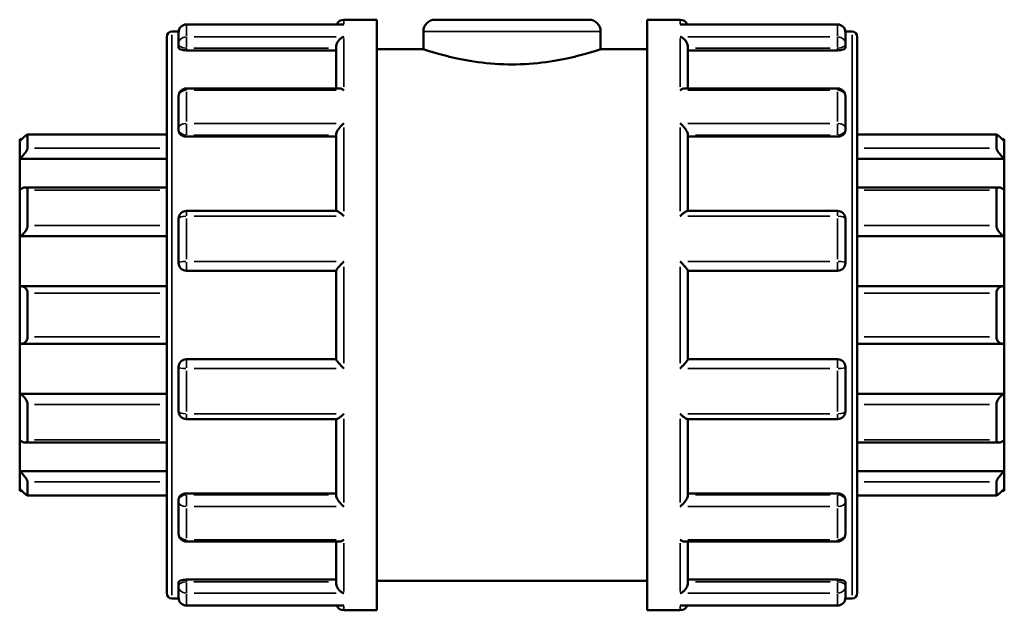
# Model space of a CAD drawing. Header units: millimetres. Extents: x 0 to 905, y -379 to 786.
# Tile 7 of 9: x 414 to 489, y 293 to 338. Entities that reach past the tile are written whole.
import ezdxf

# ---------------------------------------------------------------- set-up
doc = ezdxf.new("R2010")
doc.units = ezdxf.units.MM
doc.layers.add('Visible (ANSI)', color=7, linetype='Continuous', lineweight=50)
doc.layers.add('Visible Narrow (ANSI)', color=7, linetype='Continuous', lineweight=35)

msp = doc.modelspace()

# ---------------------------------------------------------------- linework, layer by layer
at = {"layer": 'Visible (ANSI)'}
for p, q in [((438.716, 337.564), (426.823, 337.564)), ((438.823, 337.927), (441.323, 337.927)), ((441.323, 292.927), (441.323, 337.927)), ((445.773, 337.927), (457.473, 337.927)), ((461.923, 292.927), (461.923, 337.927)), ((461.923, 337.927), (464.423, 337.927)), ((476.423, 337.564), (464.531, 337.564)), ((425.723, 337.027), (426.227, 337.027)), ((426.223, 336.066), (426.223, 336.964)), ((444.873, 337.027), (444.873, 335.677)), ((458.373, 337.027), (458.373, 335.677)), ((477.02, 337.027), (477.523, 337.027)), ((477.023, 336.964), (477.023, 336.066)), ((425.323, 294.227), (425.323, 336.627)), ((426.223, 336.066), (426.223, 335.802)), ((477.023, 335.802), (477.023, 336.066)), ((477.923, 336.627), (477.923, 294.227)), ((426.823, 335.591), (438.223, 335.591)), ((438.223, 332.691), (438.223, 335.857)), ((441.323, 335.677), (444.873, 335.677)), ((458.373, 335.677), (461.923, 335.677)), ((465.023, 332.691), (465.023, 335.857)), ((476.423, 335.591), (465.023, 335.591)), ((438.438, 332.691), (426.823, 332.691)), ((476.423, 332.691), (464.809, 332.691)), ((426.223, 329.638), (426.223, 332.091)), ((477.023, 332.091), (477.023, 329.638)), ((426.223, 329.638), (426.223, 329.485)), ((477.023, 329.485), (477.023, 329.638)), ((414.123, 328.677), (414.123, 328.827)), ((414.279, 328.827), (414.123, 328.827)), ((414.123, 327.322), (414.123, 328.677)), ((425.323, 329.174), (414.712, 329.174)), ((414.723, 329.163), (414.723, 328.131)), ((426.823, 329.018), (438.223, 329.018)), ((438.223, 323.353), (438.223, 329.176)), ((465.023, 323.353), (465.023, 329.176)), ((476.423, 329.018), (465.023, 329.018)), ((488.534, 329.174), (477.923, 329.174)), ((488.523, 328.131), (488.523, 329.163)), ((489.123, 328.827), (488.968, 328.827)), ((489.123, 328.827), (489.123, 328.677)), ((489.123, 328.677), (489.123, 327.322)), ((414.123, 327.322), (425.323, 327.322)), ((414.123, 324.971), (414.123, 327.322)), ((489.123, 327.322), (477.923, 327.322)), ((489.123, 327.322), (489.123, 324.971)), ((414.123, 321.424), (414.123, 324.971)), ((425.323, 325.141), (414.538, 325.141)), ((414.723, 324.949), (414.723, 322.247)), ((488.708, 325.141), (477.923, 325.141)), ((488.523, 322.247), (488.523, 324.949)), ((489.123, 324.971), (489.123, 321.424)), ((438.26, 323.353), (426.823, 323.353)), ((476.423, 323.353), (464.986, 323.353)), ((426.223, 319.402), (426.223, 322.753)), ((477.023, 322.753), (477.023, 319.402)), ((414.123, 321.424), (425.323, 321.424)), ((414.123, 317.62), (414.123, 321.424)), ((489.123, 321.424), (477.923, 321.424)), ((489.123, 321.424), (489.123, 317.62)), ((426.823, 318.802), (438.223, 318.802)), ((438.223, 312.044), (438.223, 318.811)), ((465.023, 312.044), (465.023, 318.811)), ((465.023, 318.802), (476.423, 318.802)), ((414.123, 313.235), (414.123, 317.62)), ((425.323, 317.626), (414.208, 317.626)), ((489.038, 317.626), (477.923, 317.626)), ((489.123, 317.62), (489.123, 313.235)), ((414.723, 317.097), (414.723, 313.757)), ((488.523, 313.757), (488.523, 317.097)), ((414.123, 309.431), (414.123, 313.235)), ((414.208, 313.229), (425.323, 313.229)), ((477.923, 313.229), (489.038, 313.229)), ((489.123, 313.235), (489.123, 309.431)), ((438.223, 312.052), (426.823, 312.052)), ((476.423, 312.052), (465.023, 312.052)), ((426.223, 308.102), (426.223, 311.452)), ((477.023, 311.452), (477.023, 308.102)), ((414.123, 309.431), (425.323, 309.431)), ((414.123, 305.884), (414.123, 309.431)), ((489.123, 309.431), (477.923, 309.431)), ((489.123, 309.431), (489.123, 305.884)), ((414.723, 308.608), (414.723, 305.906)), ((488.523, 305.906), (488.523, 308.608)), ((426.823, 307.502), (438.26, 307.502)), ((438.223, 301.679), (438.223, 307.502)), ((464.986, 307.502), (476.423, 307.502)), ((465.023, 301.679), (465.023, 307.502)), ((414.123, 303.532), (414.123, 305.884)), ((414.538, 305.714), (425.323, 305.714)), ((477.923, 305.714), (488.708, 305.714)), ((489.123, 305.884), (489.123, 303.532)), ((414.123, 303.532), (425.323, 303.532)), ((414.123, 302.177), (414.123, 303.532)), ((489.123, 303.532), (477.923, 303.532)), ((489.123, 303.532), (489.123, 302.177)), ((414.723, 302.724), (414.723, 301.692)), ((488.523, 301.692), (488.523, 302.724)), ((414.123, 302.027), (414.123, 302.177)), ((414.279, 302.027), (414.123, 302.027)), ((414.712, 301.68), (425.323, 301.68)), ((426.823, 301.837), (438.223, 301.837)), ((476.423, 301.837), (465.023, 301.837)), ((477.923, 301.68), (488.534, 301.68)), ((489.123, 302.027), (488.968, 302.027)), ((489.123, 302.177), (489.123, 302.027)), ((426.223, 301.369), (426.223, 301.217)), ((426.223, 298.764), (426.223, 301.217)), ((477.023, 301.217), (477.023, 301.369)), ((477.023, 301.217), (477.023, 298.764)), ((426.823, 298.164), (438.438, 298.164)), ((438.223, 294.997), (438.223, 298.164)), ((464.809, 298.164), (476.423, 298.164)), ((465.023, 294.997), (465.023, 298.164)), ((426.223, 295.053), (426.223, 294.789)), ((426.223, 293.891), (426.223, 294.789)), ((426.823, 295.263), (438.223, 295.263)), ((441.323, 295.177), (461.923, 295.177)), ((476.423, 295.263), (465.023, 295.263)), ((477.023, 294.789), (477.023, 295.053)), ((477.023, 294.789), (477.023, 293.891)), ((425.723, 293.827), (426.227, 293.827)), ((426.823, 293.291), (438.716, 293.291)), ((464.531, 293.291), (476.423, 293.291)), ((477.02, 293.827), (477.523, 293.827)), ((438.823, 292.927), (441.323, 292.927)), ((461.923, 292.927), (464.423, 292.927))]:
    msp.add_line(p, q, dxfattribs=at)
for centre, radius, start, end in [((426.823, 336.964), 0.6, 90, 180), ((438.823, 337.327), 0.6, 90, 156.81362), ((445.773, 337.027), 0.9, 90, 180), ((457.473, 337.027), 0.9, 0, 90), ((464.423, 337.327), 0.6, 23.18638, 90), ((476.423, 336.964), 0.6, 0, 90), ((425.723, 336.627), 0.4, 90, 180), ((477.523, 336.627), 0.4, 0, 90), ((426.823, 332.091), 0.6, 90, 180), ((476.423, 332.091), 0.6, 0, 90), ((426.823, 322.753), 0.6, 90, 180), ((476.423, 322.753), 0.6, 0, 90), ((426.823, 319.402), 0.6, 180, 270), ((476.423, 319.402), 0.6, 270, 0), ((426.823, 311.452), 0.6, 90, 180), ((476.423, 311.452), 0.6, 0, 90), ((426.823, 308.102), 0.6, 180, 270), ((476.423, 308.102), 0.6, 270, 0), ((426.823, 298.764), 0.6, 180, 270), ((476.423, 298.764), 0.6, 270, 0), ((425.723, 294.227), 0.4, 180, 270), ((477.523, 294.227), 0.4, 270, 0), ((426.823, 293.891), 0.6, 180, 270), ((438.823, 293.527), 0.6, 203.18638, 270), ((464.423, 293.527), 0.6, 270, 336.81362), ((476.423, 293.891), 0.6, 270, 0)]:
    msp.add_arc(centre, radius, start, end, dxfattribs=at)
for points, knots in [([(438.823, 337.554), (438.822, 337.554), (438.821, 337.554), (438.785, 337.56), (438.75, 337.564), (438.716, 337.564)], [-0.00049306, -0.00049306, -0.00049306, -0.00049306, 0, 0, 0.01482345, 0.01482345, 0.01482345, 0.01482345]), ([(464.531, 337.564), (464.496, 337.564), (464.461, 337.56), (464.426, 337.554), (464.424, 337.554), (464.423, 337.554)], [0.0994916, 0.0994916, 0.0994916, 0.0994916, 0.11417326, 0.11417326, 0.11466163, 0.11466163, 0.11466163, 0.11466163]), ([(438.223, 335.857), (438.223, 335.91), (438.231, 335.964), (438.263, 336.081), (438.288, 336.14), (438.359, 336.27), (438.409, 336.336), (438.516, 336.449), (438.573, 336.497), (438.693, 336.577), (438.757, 336.608), (438.821, 336.63), (438.822, 336.631), (438.823, 336.631)], [0, 0, 0, 0, 0.0168676, 0.0168676, 0.0362131, 0.0362131, 0.0619843, 0.0619843, 0.0874403, 0.0874403, 0.1141733, 0.1141733, 0.1146616, 0.1146616, 0.1146616, 0.1146616]), ([(464.423, 336.631), (464.424, 336.631), (464.426, 336.63), (464.489, 336.609), (464.551, 336.578), (464.669, 336.5), (464.726, 336.454), (464.833, 336.342), (464.883, 336.276), (464.956, 336.146), (464.982, 336.086), (465.014, 335.969), (465.023, 335.915), (465.023, 335.86), (465.023, 335.859), (465.023, 335.857)], [-0.0004931, -0.0004931, -0.0004931, -0.0004931, 0, 0, 0.0265296, 0.0265296, 0.0518315, 0.0518315, 0.0780916, 0.0780916, 0.0977461, 0.0977461, 0.1147945, 0.1147945, 0.1152646, 0.1152646, 0.1152646, 0.1152646]), ([(426.823, 335.591), (426.748, 335.591), (426.668, 335.597), (426.52, 335.619), (426.453, 335.635), (426.346, 335.673), (426.3, 335.697), (426.238, 335.749), (426.223, 335.776), (426.223, 335.802)], [0, 0, 0, 0, 0.02257755, 0.02257755, 0.0451551, 0.0451551, 0.06812419, 0.06812419, 0.09109328, 0.09109328, 0.09109328, 0.09109328]), ([(458.373, 335.677), (458.373, 335.677), (458.201, 335.618), (457.51, 335.404), (456.992, 335.251), (455.8, 334.962), (455.046, 334.806), (453.385, 334.583), (452.478, 334.519), (450.768, 334.519), (449.861, 334.583), (448.201, 334.806), (447.446, 334.962), (446.255, 335.251), (445.736, 335.404), (445.045, 335.618), (444.873, 335.677), (444.873, 335.677)], [1.025595, 1.025595, 1.025595, 1.025595, 1.281935, 1.281935, 1.538274, 1.538274, 1.794732, 1.794732, 2.05119, 2.05119, 2.307649, 2.307649, 2.564107, 2.564107, 2.820446, 2.820446, 3.076786, 3.076786, 3.076786, 3.076786]), ([(477.023, 335.802), (477.023, 335.776), (477.008, 335.749), (476.947, 335.697), (476.9, 335.673), (476.793, 335.635), (476.726, 335.619), (476.579, 335.597), (476.498, 335.591), (476.423, 335.591)], [0.09130254, 0.09130254, 0.09130254, 0.09130254, 0.11427163, 0.11427163, 0.13724072, 0.13724072, 0.15981827, 0.15981827, 0.18239582, 0.18239582, 0.18239582, 0.18239582]), ([(438.823, 332.547), (438.822, 332.548), (438.821, 332.549), (438.758, 332.59), (438.695, 332.623), (438.577, 332.67), (438.521, 332.685), (438.458, 332.69), (438.448, 332.691), (438.438, 332.691)], [-0.00049306, -0.00049306, -0.00049306, -0.00049306, 0, 0, 0.02652957, 0.02652957, 0.05183152, 0.05183152, 0.05677328, 0.05677328, 0.05677328, 0.05677328]), ([(464.809, 332.691), (464.8, 332.691), (464.792, 332.691), (464.731, 332.686), (464.673, 332.672), (464.553, 332.625), (464.49, 332.591), (464.426, 332.549), (464.424, 332.548), (464.423, 332.547)], [0.05794107, 0.05794107, 0.05794107, 0.05794107, 0.06198431, 0.06198431, 0.08744032, 0.08744032, 0.11417326, 0.11417326, 0.11466163, 0.11466163, 0.11466163, 0.11466163]), ([(438.223, 329.176), (438.223, 329.212), (438.231, 329.253), (438.263, 329.349), (438.288, 329.404), (438.359, 329.53), (438.409, 329.602), (438.516, 329.737), (438.573, 329.801), (438.693, 329.92), (438.757, 329.976), (438.821, 330.025), (438.822, 330.026), (438.823, 330.027)], [0, 0, 0, 0, 0.0168676, 0.0168676, 0.0362131, 0.0362131, 0.0619843, 0.0619843, 0.0874403, 0.0874403, 0.1141733, 0.1141733, 0.1146616, 0.1146616, 0.1146616, 0.1146616]), ([(464.423, 330.027), (464.424, 330.026), (464.426, 330.025), (464.489, 329.976), (464.551, 329.922), (464.669, 329.805), (464.726, 329.742), (464.833, 329.609), (464.883, 329.536), (464.956, 329.408), (464.982, 329.354), (465.014, 329.257), (465.023, 329.215), (465.023, 329.178), (465.023, 329.177), (465.023, 329.176)], [-0.0004931, -0.0004931, -0.0004931, -0.0004931, 0, 0, 0.0265296, 0.0265296, 0.0518315, 0.0518315, 0.0780916, 0.0780916, 0.0977461, 0.0977461, 0.1147945, 0.1147945, 0.1152646, 0.1152646, 0.1152646, 0.1152646]), ([(426.823, 329.018), (426.748, 329.018), (426.668, 329.029), (426.52, 329.077), (426.453, 329.113), (426.346, 329.196), (426.3, 329.249), (426.238, 329.365), (426.223, 329.427), (426.223, 329.485)], [0, 0, 0, 0, 0.02257755, 0.02257755, 0.0451551, 0.0451551, 0.06812419, 0.06812419, 0.09109328, 0.09109328, 0.09109328, 0.09109328]), ([(477.023, 329.485), (477.023, 329.427), (477.008, 329.365), (476.947, 329.249), (476.9, 329.196), (476.793, 329.113), (476.726, 329.077), (476.579, 329.029), (476.498, 329.018), (476.423, 329.018)], [0.09130254, 0.09130254, 0.09130254, 0.09130254, 0.11427163, 0.11427163, 0.13724072, 0.13724072, 0.15981827, 0.15981827, 0.18239582, 0.18239582, 0.18239582, 0.18239582]), ([(414.123, 328.677), (414.193, 328.746), (414.267, 328.817), (414.414, 328.953), (414.485, 329.016), (414.593, 329.105), (414.64, 329.14), (414.689, 329.168), (414.702, 329.174), (414.719, 329.175), (414.723, 329.171), (414.723, 329.163)], [0.2157368, 0.2157368, 0.2157368, 0.2157368, 0.2448957, 0.2448957, 0.2759457, 0.2759457, 0.3014652, 0.3014652, 0.3142249, 0.3142249, 0.3269846, 0.3269846, 0.3269846, 0.3269846]), ([(488.523, 329.163), (488.523, 329.171), (488.528, 329.175), (488.545, 329.174), (488.558, 329.168), (488.606, 329.14), (488.653, 329.105), (488.761, 329.016), (488.833, 328.953), (488.979, 328.817), (489.054, 328.746), (489.123, 328.677)], [0.1131389, 0.1131389, 0.1131389, 0.1131389, 0.1258986, 0.1258986, 0.1386583, 0.1386583, 0.1641778, 0.1641778, 0.1952278, 0.1952278, 0.2243866, 0.2243866, 0.2243866, 0.2243866]), ([(414.723, 328.131), (414.723, 328.113), (414.719, 328.091), (414.702, 328.04), (414.689, 328.011), (414.64, 327.917), (414.593, 327.847), (414.485, 327.7), (414.414, 327.615), (414.267, 327.457), (414.193, 327.385), (414.123, 327.322)], [0.1131389, 0.1131389, 0.1131389, 0.1131389, 0.1258986, 0.1258986, 0.1386583, 0.1386583, 0.1641778, 0.1641778, 0.1952278, 0.1952278, 0.2243866, 0.2243866, 0.2243866, 0.2243866]), ([(489.123, 327.322), (489.054, 327.385), (488.979, 327.457), (488.833, 327.615), (488.761, 327.7), (488.653, 327.847), (488.606, 327.917), (488.558, 328.011), (488.545, 328.04), (488.528, 328.091), (488.523, 328.113), (488.523, 328.131)], [0.2157368, 0.2157368, 0.2157368, 0.2157368, 0.2448957, 0.2448957, 0.2759457, 0.2759457, 0.3014652, 0.3014652, 0.3142249, 0.3142249, 0.3269846, 0.3269846, 0.3269846, 0.3269846]), ([(414.123, 324.971), (414.193, 325.02), (414.267, 325.063), (414.414, 325.125), (414.485, 325.142), (414.593, 325.139), (414.64, 325.125), (414.689, 325.077), (414.702, 325.057), (414.719, 325.008), (414.723, 324.98), (414.723, 324.949)], [0.2157368, 0.2157368, 0.2157368, 0.2157368, 0.2448957, 0.2448957, 0.2759457, 0.2759457, 0.3014652, 0.3014652, 0.3142249, 0.3142249, 0.3269846, 0.3269846, 0.3269846, 0.3269846]), ([(488.523, 324.949), (488.523, 324.98), (488.528, 325.008), (488.545, 325.057), (488.558, 325.077), (488.606, 325.125), (488.653, 325.139), (488.761, 325.142), (488.833, 325.125), (488.979, 325.063), (489.054, 325.02), (489.123, 324.971)], [0.1131389, 0.1131389, 0.1131389, 0.1131389, 0.1258986, 0.1258986, 0.1386583, 0.1386583, 0.1641778, 0.1641778, 0.1952278, 0.1952278, 0.2243866, 0.2243866, 0.2243866, 0.2243866]), ([(438.823, 322.954), (438.822, 322.955), (438.821, 322.956), (438.758, 323.016), (438.695, 323.072), (438.577, 323.172), (438.521, 323.216), (438.414, 323.29), (438.363, 323.32), (438.297, 323.347), (438.277, 323.353), (438.26, 323.353)], [-0.00049306, -0.00049306, -0.00049306, -0.00049306, 0, 0, 0.02652957, 0.02652957, 0.05183152, 0.05183152, 0.07809159, 0.07809159, 0.09323116, 0.09323116, 0.09323116, 0.09323116]), ([(464.986, 323.353), (464.97, 323.353), (464.951, 323.348), (464.887, 323.322), (464.837, 323.293), (464.731, 323.219), (464.673, 323.175), (464.553, 323.074), (464.49, 323.017), (464.426, 322.956), (464.424, 322.955), (464.423, 322.954)], [0.02182793, 0.02182793, 0.02182793, 0.02182793, 0.03621305, 0.03621305, 0.06198431, 0.06198431, 0.08744032, 0.08744032, 0.11417326, 0.11417326, 0.11466163, 0.11466163, 0.11466163, 0.11466163]), ([(414.723, 322.247), (414.723, 322.209), (414.719, 322.17), (414.702, 322.088), (414.689, 322.047), (414.64, 321.924), (414.593, 321.844), (414.485, 321.697), (414.414, 321.622), (414.267, 321.502), (414.193, 321.456), (414.123, 321.424)], [0.1131389, 0.1131389, 0.1131389, 0.1131389, 0.1258986, 0.1258986, 0.1386583, 0.1386583, 0.1641778, 0.1641778, 0.1952278, 0.1952278, 0.2243866, 0.2243866, 0.2243866, 0.2243866]), ([(489.123, 321.424), (489.054, 321.456), (488.979, 321.502), (488.833, 321.622), (488.761, 321.697), (488.653, 321.844), (488.606, 321.924), (488.558, 322.047), (488.545, 322.088), (488.528, 322.17), (488.523, 322.209), (488.523, 322.247)], [0.2157368, 0.2157368, 0.2157368, 0.2157368, 0.2448957, 0.2448957, 0.2759457, 0.2759457, 0.3014652, 0.3014652, 0.3142249, 0.3142249, 0.3269846, 0.3269846, 0.3269846, 0.3269846]), ([(438.223, 318.811), (438.223, 318.82), (438.231, 318.837), (438.263, 318.888), (438.288, 318.922), (438.359, 319.012), (438.409, 319.07), (438.516, 319.19), (438.573, 319.253), (438.693, 319.38), (438.757, 319.445), (438.821, 319.509), (438.822, 319.51), (438.823, 319.511)], [0, 0, 0, 0, 0.0168676, 0.0168676, 0.0362131, 0.0362131, 0.0619843, 0.0619843, 0.0874403, 0.0874403, 0.1141733, 0.1141733, 0.1146616, 0.1146616, 0.1146616, 0.1146616]), ([(464.423, 319.511), (464.424, 319.51), (464.426, 319.509), (464.489, 319.446), (464.551, 319.382), (464.669, 319.257), (464.726, 319.196), (464.833, 319.075), (464.883, 319.016), (464.956, 318.925), (464.982, 318.89), (465.014, 318.839), (465.023, 318.822), (465.023, 318.811), (465.023, 318.811), (465.023, 318.811)], [-0.0004931, -0.0004931, -0.0004931, -0.0004931, 0, 0, 0.0265296, 0.0265296, 0.0518315, 0.0518315, 0.0780916, 0.0780916, 0.0977461, 0.0977461, 0.1147945, 0.1147945, 0.1152646, 0.1152646, 0.1152646, 0.1152646]), ([(414.123, 317.62), (414.193, 317.63), (414.267, 317.628), (414.414, 317.592), (414.485, 317.557), (414.593, 317.464), (414.64, 317.406), (414.689, 317.3), (414.702, 317.262), (414.719, 317.182), (414.723, 317.14), (414.723, 317.097)], [0.2157368, 0.2157368, 0.2157368, 0.2157368, 0.2448957, 0.2448957, 0.2759457, 0.2759457, 0.3014652, 0.3014652, 0.3142249, 0.3142249, 0.3269846, 0.3269846, 0.3269846, 0.3269846]), ([(488.523, 317.097), (488.523, 317.14), (488.528, 317.182), (488.545, 317.262), (488.558, 317.3), (488.606, 317.406), (488.653, 317.464), (488.761, 317.557), (488.833, 317.592), (488.979, 317.628), (489.054, 317.63), (489.123, 317.62)], [0.1131389, 0.1131389, 0.1131389, 0.1131389, 0.1258986, 0.1258986, 0.1386583, 0.1386583, 0.1641778, 0.1641778, 0.1952278, 0.1952278, 0.2243866, 0.2243866, 0.2243866, 0.2243866]), ([(414.723, 313.757), (414.723, 313.715), (414.719, 313.673), (414.702, 313.593), (414.689, 313.554), (414.64, 313.449), (414.593, 313.391), (414.485, 313.298), (414.414, 313.262), (414.267, 313.227), (414.193, 313.225), (414.123, 313.235)], [0.1131389, 0.1131389, 0.1131389, 0.1131389, 0.1258986, 0.1258986, 0.1386583, 0.1386583, 0.1641778, 0.1641778, 0.1952278, 0.1952278, 0.2243866, 0.2243866, 0.2243866, 0.2243866]), ([(489.123, 313.235), (489.054, 313.225), (488.979, 313.227), (488.833, 313.262), (488.761, 313.298), (488.653, 313.391), (488.606, 313.449), (488.558, 313.554), (488.545, 313.593), (488.528, 313.673), (488.523, 313.715), (488.523, 313.757)], [0.2157368, 0.2157368, 0.2157368, 0.2157368, 0.2448957, 0.2448957, 0.2759457, 0.2759457, 0.3014652, 0.3014652, 0.3142249, 0.3142249, 0.3269846, 0.3269846, 0.3269846, 0.3269846]), ([(438.823, 311.343), (438.822, 311.345), (438.821, 311.346), (438.758, 311.409), (438.695, 311.473), (438.577, 311.598), (438.521, 311.659), (438.414, 311.779), (438.363, 311.839), (438.29, 311.93), (438.265, 311.965), (438.232, 312.016), (438.224, 312.033), (438.223, 312.043), (438.223, 312.044), (438.223, 312.044)], [-0.0004931, -0.0004931, -0.0004931, -0.0004931, 0, 0, 0.0265296, 0.0265296, 0.0518315, 0.0518315, 0.0780916, 0.0780916, 0.0977461, 0.0977461, 0.1147945, 0.1147945, 0.1152646, 0.1152646, 0.1152646, 0.1152646]), ([(465.023, 312.044), (465.023, 312.034), (465.015, 312.017), (464.984, 311.967), (464.958, 311.933), (464.887, 311.843), (464.837, 311.785), (464.731, 311.664), (464.673, 311.602), (464.553, 311.475), (464.49, 311.41), (464.426, 311.346), (464.424, 311.345), (464.423, 311.343)], [0, 0, 0, 0, 0.0168676, 0.0168676, 0.0362131, 0.0362131, 0.0619843, 0.0619843, 0.0874403, 0.0874403, 0.1141733, 0.1141733, 0.1146616, 0.1146616, 0.1146616, 0.1146616]), ([(414.123, 309.431), (414.193, 309.398), (414.267, 309.352), (414.414, 309.233), (414.485, 309.158), (414.593, 309.011), (414.64, 308.931), (414.689, 308.808), (414.702, 308.766), (414.719, 308.685), (414.723, 308.645), (414.723, 308.608)], [0.2157368, 0.2157368, 0.2157368, 0.2157368, 0.2448957, 0.2448957, 0.2759457, 0.2759457, 0.3014652, 0.3014652, 0.3142249, 0.3142249, 0.3269846, 0.3269846, 0.3269846, 0.3269846]), ([(488.523, 308.608), (488.523, 308.645), (488.528, 308.685), (488.545, 308.766), (488.558, 308.808), (488.606, 308.931), (488.653, 309.011), (488.761, 309.158), (488.833, 309.233), (488.979, 309.352), (489.054, 309.398), (489.123, 309.431)], [0.1131389, 0.1131389, 0.1131389, 0.1131389, 0.1258986, 0.1258986, 0.1386583, 0.1386583, 0.1641778, 0.1641778, 0.1952278, 0.1952278, 0.2243866, 0.2243866, 0.2243866, 0.2243866]), ([(438.26, 307.502), (438.276, 307.502), (438.296, 307.507), (438.359, 307.532), (438.409, 307.562), (438.516, 307.636), (438.573, 307.68), (438.693, 307.78), (438.757, 307.837), (438.821, 307.899), (438.822, 307.9), (438.823, 307.901)], [0.02182793, 0.02182793, 0.02182793, 0.02182793, 0.03621305, 0.03621305, 0.06198431, 0.06198431, 0.08744032, 0.08744032, 0.11417326, 0.11417326, 0.11466163, 0.11466163, 0.11466163, 0.11466163]), ([(464.423, 307.901), (464.424, 307.9), (464.426, 307.899), (464.489, 307.838), (464.551, 307.782), (464.669, 307.683), (464.726, 307.639), (464.833, 307.565), (464.883, 307.534), (464.949, 307.507), (464.97, 307.502), (464.986, 307.502)], [-0.00049306, -0.00049306, -0.00049306, -0.00049306, 0, 0, 0.02652957, 0.02652957, 0.05183152, 0.05183152, 0.07809159, 0.07809159, 0.09323116, 0.09323116, 0.09323116, 0.09323116]), ([(414.723, 305.906), (414.723, 305.875), (414.719, 305.847), (414.702, 305.798), (414.689, 305.778), (414.64, 305.729), (414.593, 305.715), (414.485, 305.713), (414.414, 305.73), (414.267, 305.792), (414.193, 305.835), (414.123, 305.884)], [0.1131389, 0.1131389, 0.1131389, 0.1131389, 0.1258986, 0.1258986, 0.1386583, 0.1386583, 0.1641778, 0.1641778, 0.1952278, 0.1952278, 0.2243866, 0.2243866, 0.2243866, 0.2243866]), ([(489.123, 305.884), (489.054, 305.835), (488.979, 305.792), (488.833, 305.73), (488.761, 305.713), (488.653, 305.715), (488.606, 305.729), (488.558, 305.778), (488.545, 305.798), (488.528, 305.847), (488.523, 305.875), (488.523, 305.906)], [0.2157368, 0.2157368, 0.2157368, 0.2157368, 0.2448957, 0.2448957, 0.2759457, 0.2759457, 0.3014652, 0.3014652, 0.3142249, 0.3142249, 0.3269846, 0.3269846, 0.3269846, 0.3269846]), ([(414.123, 303.532), (414.193, 303.47), (414.267, 303.398), (414.414, 303.24), (414.485, 303.154), (414.593, 303.008), (414.64, 302.937), (414.689, 302.844), (414.702, 302.815), (414.719, 302.764), (414.723, 302.742), (414.723, 302.724)], [0.2157368, 0.2157368, 0.2157368, 0.2157368, 0.2448957, 0.2448957, 0.2759457, 0.2759457, 0.3014652, 0.3014652, 0.3142249, 0.3142249, 0.3269846, 0.3269846, 0.3269846, 0.3269846]), ([(488.523, 302.724), (488.523, 302.742), (488.528, 302.764), (488.545, 302.815), (488.558, 302.844), (488.606, 302.937), (488.653, 303.008), (488.761, 303.154), (488.833, 303.24), (488.979, 303.398), (489.054, 303.47), (489.123, 303.532)], [0.1131389, 0.1131389, 0.1131389, 0.1131389, 0.1258986, 0.1258986, 0.1386583, 0.1386583, 0.1641778, 0.1641778, 0.1952278, 0.1952278, 0.2243866, 0.2243866, 0.2243866, 0.2243866]), ([(414.723, 301.692), (414.723, 301.683), (414.719, 301.68), (414.702, 301.681), (414.689, 301.687), (414.64, 301.714), (414.593, 301.75), (414.485, 301.838), (414.414, 301.902), (414.267, 302.038), (414.193, 302.109), (414.123, 302.177)], [0.1131389, 0.1131389, 0.1131389, 0.1131389, 0.1258986, 0.1258986, 0.1386583, 0.1386583, 0.1641778, 0.1641778, 0.1952278, 0.1952278, 0.2243866, 0.2243866, 0.2243866, 0.2243866]), ([(426.223, 301.369), (426.223, 301.428), (426.238, 301.49), (426.3, 301.605), (426.346, 301.658), (426.453, 301.741), (426.52, 301.777), (426.668, 301.825), (426.748, 301.837), (426.823, 301.837)], [-0.09109328, -0.09109328, -0.09109328, -0.09109328, -0.06812419, -0.06812419, -0.0451551, -0.0451551, -0.02257755, -0.02257755, 0, 0, 0, 0]), ([(438.823, 300.827), (438.822, 300.828), (438.821, 300.829), (438.758, 300.878), (438.695, 300.933), (438.577, 301.05), (438.521, 301.112), (438.414, 301.246), (438.363, 301.319), (438.29, 301.446), (438.265, 301.501), (438.232, 301.598), (438.224, 301.639), (438.223, 301.677), (438.223, 301.678), (438.223, 301.679)], [-0.0004931, -0.0004931, -0.0004931, -0.0004931, 0, 0, 0.0265296, 0.0265296, 0.0518315, 0.0518315, 0.0780916, 0.0780916, 0.0977461, 0.0977461, 0.1147945, 0.1147945, 0.1152646, 0.1152646, 0.1152646, 0.1152646]), ([(465.023, 301.679), (465.023, 301.643), (465.015, 301.602), (464.984, 301.505), (464.958, 301.451), (464.887, 301.324), (464.837, 301.252), (464.731, 301.118), (464.673, 301.054), (464.553, 300.935), (464.49, 300.879), (464.426, 300.829), (464.424, 300.828), (464.423, 300.827)], [0, 0, 0, 0, 0.0168676, 0.0168676, 0.0362131, 0.0362131, 0.0619843, 0.0619843, 0.0874403, 0.0874403, 0.1141733, 0.1141733, 0.1146616, 0.1146616, 0.1146616, 0.1146616]), ([(476.423, 301.837), (476.498, 301.837), (476.579, 301.825), (476.726, 301.777), (476.793, 301.741), (476.9, 301.658), (476.947, 301.605), (477.008, 301.49), (477.023, 301.428), (477.023, 301.369)], [0.18239582, 0.18239582, 0.18239582, 0.18239582, 0.20497336, 0.20497336, 0.22755091, 0.22755091, 0.25052, 0.25052, 0.2734891, 0.2734891, 0.2734891, 0.2734891]), ([(489.123, 302.177), (489.054, 302.109), (488.979, 302.038), (488.833, 301.902), (488.761, 301.838), (488.653, 301.75), (488.606, 301.714), (488.558, 301.687), (488.545, 301.681), (488.528, 301.68), (488.523, 301.683), (488.523, 301.692)], [0.2157368, 0.2157368, 0.2157368, 0.2157368, 0.2448957, 0.2448957, 0.2759457, 0.2759457, 0.3014652, 0.3014652, 0.3142249, 0.3142249, 0.3269846, 0.3269846, 0.3269846, 0.3269846]), ([(438.438, 298.164), (438.446, 298.164), (438.454, 298.164), (438.516, 298.168), (438.573, 298.183), (438.693, 298.23), (438.757, 298.264), (438.821, 298.306), (438.822, 298.307), (438.823, 298.307)], [0.05794107, 0.05794107, 0.05794107, 0.05794107, 0.06198431, 0.06198431, 0.08744032, 0.08744032, 0.11417326, 0.11417326, 0.11466163, 0.11466163, 0.11466163, 0.11466163]), ([(464.423, 298.307), (464.424, 298.307), (464.426, 298.306), (464.489, 298.265), (464.551, 298.231), (464.669, 298.184), (464.726, 298.169), (464.788, 298.164), (464.799, 298.164), (464.809, 298.164)], [-0.00049306, -0.00049306, -0.00049306, -0.00049306, 0, 0, 0.02652957, 0.02652957, 0.05183152, 0.05183152, 0.05677328, 0.05677328, 0.05677328, 0.05677328]), ([(426.223, 295.053), (426.223, 295.079), (426.238, 295.106), (426.3, 295.158), (426.346, 295.182), (426.453, 295.22), (426.52, 295.236), (426.668, 295.258), (426.748, 295.263), (426.823, 295.263)], [-0.09109328, -0.09109328, -0.09109328, -0.09109328, -0.06812419, -0.06812419, -0.0451551, -0.0451551, -0.02257755, -0.02257755, 0, 0, 0, 0]), ([(438.823, 294.224), (438.822, 294.224), (438.821, 294.224), (438.758, 294.246), (438.695, 294.277), (438.577, 294.355), (438.521, 294.401), (438.414, 294.513), (438.363, 294.579), (438.29, 294.709), (438.265, 294.769), (438.232, 294.886), (438.224, 294.94), (438.223, 294.994), (438.223, 294.996), (438.223, 294.997)], [-0.0004931, -0.0004931, -0.0004931, -0.0004931, 0, 0, 0.0265296, 0.0265296, 0.0518315, 0.0518315, 0.0780916, 0.0780916, 0.0977461, 0.0977461, 0.1147945, 0.1147945, 0.1152646, 0.1152646, 0.1152646, 0.1152646]), ([(465.023, 294.997), (465.023, 294.945), (465.015, 294.89), (464.984, 294.774), (464.958, 294.714), (464.887, 294.585), (464.837, 294.518), (464.731, 294.405), (464.673, 294.358), (464.553, 294.278), (464.49, 294.246), (464.426, 294.224), (464.424, 294.224), (464.423, 294.224)], [0, 0, 0, 0, 0.0168676, 0.0168676, 0.0362131, 0.0362131, 0.0619843, 0.0619843, 0.0874403, 0.0874403, 0.1141733, 0.1141733, 0.1146616, 0.1146616, 0.1146616, 0.1146616]), ([(476.423, 295.263), (476.499, 295.263), (476.579, 295.258), (476.727, 295.236), (476.794, 295.219), (476.901, 295.181), (476.947, 295.157), (477.008, 295.106), (477.023, 295.079), (477.023, 295.053)], [0.18239582, 0.18239582, 0.18239582, 0.18239582, 0.20506027, 0.20506027, 0.22772473, 0.22772473, 0.25060695, 0.25060695, 0.27348918, 0.27348918, 0.27348918, 0.27348918]), ([(438.716, 293.291), (438.75, 293.291), (438.785, 293.294), (438.821, 293.301), (438.822, 293.301), (438.823, 293.301)], [0.0994916, 0.0994916, 0.0994916, 0.0994916, 0.11417326, 0.11417326, 0.11466163, 0.11466163, 0.11466163, 0.11466163]), ([(464.423, 293.301), (464.424, 293.301), (464.426, 293.301), (464.461, 293.294), (464.496, 293.291), (464.531, 293.291)], [-0.00049306, -0.00049306, -0.00049306, -0.00049306, 0, 0, 0.01482345, 0.01482345, 0.01482345, 0.01482345])]:
    msp.add_open_spline(points, degree=3, knots=knots, dxfattribs=at)
at = {"layer": 'Visible Narrow (ANSI)'}
for p, q in [((426.823, 337.555), (426.823, 337.564)), ((426.823, 337.521), (426.823, 336.69)), ((427.423, 337.554), (438.223, 337.554)), ((438.823, 337.926), (438.823, 337.59)), ((464.423, 337.59), (464.423, 337.926)), ((465.023, 337.554), (475.823, 337.554)), ((476.423, 337.564), (476.423, 337.555)), ((476.423, 336.69), (476.423, 337.521)), ((425.723, 336.761), (425.723, 294.093)), ((458.29, 337.027), (444.956, 337.027)), ((477.523, 294.093), (477.523, 336.761)), ((426.823, 335.812), (426.823, 336.611)), ((438.223, 336.631), (427.423, 336.631)), ((438.823, 336.49), (438.823, 332.811)), ((464.423, 332.811), (464.423, 336.49)), ((475.823, 336.631), (465.023, 336.631)), ((476.423, 336.611), (476.423, 335.812)), ((426.823, 335.6), (426.823, 335.757)), ((427.393, 335.766), (437.653, 335.766)), ((465.593, 335.766), (475.853, 335.766)), ((476.423, 335.757), (476.423, 335.6)), ((426.823, 332.561), (426.823, 332.69)), ((426.823, 332.431), (426.823, 330.163)), ((427.423, 332.547), (438.223, 332.547)), ((465.023, 332.547), (475.823, 332.547)), ((476.423, 332.69), (476.423, 332.561)), ((476.423, 330.163), (476.423, 332.431)), ((438.223, 330.027), (427.423, 330.027)), ((475.823, 330.027), (465.023, 330.027)), ((426.823, 329.147), (426.823, 329.986)), ((438.823, 329.712), (438.823, 323.339)), ((464.423, 323.339), (464.423, 329.712)), ((476.423, 329.986), (476.423, 329.147)), ((415.253, 329.163), (424.793, 329.163)), ((426.823, 329.023), (426.823, 329.113)), ((427.393, 329.118), (437.653, 329.118)), ((465.593, 329.118), (475.853, 329.118)), ((476.423, 329.113), (476.423, 329.023)), ((478.453, 329.163), (487.993, 329.163)), ((424.793, 328.131), (415.253, 328.131)), ((487.993, 328.131), (478.453, 328.131)), ((415.253, 324.949), (424.793, 324.949)), ((478.453, 324.949), (487.993, 324.949)), ((426.823, 322.988), (426.823, 323.352)), ((476.423, 323.352), (476.423, 322.988)), ((426.823, 322.785), (426.823, 319.687)), ((427.423, 322.954), (438.223, 322.954)), ((465.023, 322.954), (475.823, 322.954)), ((476.423, 319.687), (476.423, 322.785)), ((424.793, 322.247), (415.253, 322.247)), ((487.993, 322.247), (478.453, 322.247)), ((438.223, 319.511), (427.423, 319.511)), ((475.823, 319.511), (465.023, 319.511)), ((426.823, 318.805), (426.823, 319.459)), ((438.823, 319.107), (438.823, 311.748)), ((464.423, 311.748), (464.423, 319.107)), ((476.423, 319.459), (476.423, 318.805)), ((415.253, 317.097), (424.793, 317.097)), ((478.453, 317.097), (487.993, 317.097)), ((424.793, 313.757), (415.253, 313.757)), ((487.993, 313.757), (478.453, 313.757)), ((426.823, 311.396), (426.823, 312.05)), ((476.423, 312.05), (476.423, 311.396)), ((427.423, 311.343), (438.223, 311.343)), ((465.023, 311.343), (475.823, 311.343)), ((426.823, 311.168), (426.823, 308.069)), ((476.423, 308.069), (476.423, 311.168)), ((415.253, 308.608), (424.793, 308.608)), ((478.453, 308.608), (487.993, 308.608)), ((426.823, 307.503), (426.823, 307.867)), ((438.223, 307.901), (427.423, 307.901)), ((438.823, 307.515), (438.823, 301.142)), ((464.423, 301.142), (464.423, 307.515)), ((475.823, 307.901), (465.023, 307.901)), ((476.423, 307.867), (476.423, 307.503)), ((424.793, 305.906), (415.253, 305.906)), ((487.993, 305.906), (478.453, 305.906)), ((415.253, 302.724), (424.793, 302.724)), ((478.453, 302.724), (487.993, 302.724)), ((424.793, 301.692), (415.253, 301.692)), ((426.823, 301.741), (426.823, 301.832)), ((426.823, 300.869), (426.823, 301.708)), ((437.653, 301.736), (427.393, 301.736)), ((475.853, 301.736), (465.593, 301.736)), ((476.423, 301.832), (476.423, 301.741)), ((476.423, 301.708), (476.423, 300.869)), ((487.993, 301.692), (478.453, 301.692)), ((427.423, 300.827), (438.223, 300.827)), ((465.023, 300.827), (475.823, 300.827)), ((426.823, 300.692), (426.823, 298.424)), ((476.423, 298.424), (476.423, 300.692)), ((426.823, 298.164), (426.823, 298.294)), ((438.223, 298.307), (427.423, 298.307)), ((438.823, 298.044), (438.823, 294.364)), ((464.423, 294.364), (464.423, 298.044)), ((475.823, 298.307), (465.023, 298.307)), ((476.423, 298.294), (476.423, 298.164)), ((426.823, 295.098), (426.823, 295.255)), ((426.823, 294.243), (426.823, 295.042)), ((437.653, 295.089), (427.393, 295.089)), ((475.853, 295.089), (465.593, 295.089)), ((476.423, 295.255), (476.423, 295.098)), ((476.423, 295.042), (476.423, 294.243)), ((426.823, 294.165), (426.823, 293.334)), ((427.423, 294.224), (438.223, 294.224)), ((465.023, 294.224), (475.823, 294.224)), ((476.423, 293.334), (476.423, 294.165)), ((426.823, 293.291), (426.823, 293.3)), ((438.223, 293.301), (427.423, 293.301)), ((438.823, 293.265), (438.823, 292.928)), ((464.423, 292.928), (464.423, 293.265)), ((475.823, 293.301), (465.023, 293.301)), ((476.423, 293.3), (476.423, 293.291))]:
    msp.add_line(p, q, dxfattribs=at)
for centre, major_axis, ratio, start_param, end_param in [((426.823, 336.964), (-0.6, 0), 0.98339, 4.790929, 6.204645), ((476.423, 336.964), (0.6, 0), 0.98339, 0.07854, 1.492257), ((426.823, 336.066), (-0.6, 0), 0.942394, 4.790929, 6.204645), ((426.823, 336.066), (-0.6, 0), 0.5, 0.07854, 1.492257), ((476.423, 336.066), (0.6, 0), 0.942394, 0.07854, 1.492257), ((476.423, 336.066), (0.6, 0), 0.5, 4.790929, 6.204645), ((426.823, 332.091), (-0.6, 0), 0.760887, 4.790929, 6.204645), ((476.423, 332.091), (0.6, 0), 0.760887, 0.07854, 1.492257), ((426.823, 329.638), (-0.6, 0), 0.648884, 4.790929, 6.204645), ((476.423, 329.638), (0.6, 0), 0.648884, 0.07854, 1.492257), ((426.823, 329.638), (-0.6, 0), 0.866025, 0.07854, 1.492257), ((476.423, 329.638), (0.6, 0), 0.866025, 4.790929, 6.204645), ((426.823, 322.753), (-0.6, 0), 0.334505, 4.790929, 6.204645), ((476.423, 322.753), (0.6, 0), 0.334505, 0.07854, 1.492257), ((426.823, 319.402), (-0.6, 0), 0.181507, 4.790929, 6.204645), ((476.423, 319.402), (0.6, 0), 0.181507, 0.07854, 1.492257), ((426.823, 311.452), (-0.6, 0), 0.181507, 0.07854, 1.492257), ((476.423, 311.452), (0.6, 0), 0.181507, 4.790929, 6.204645), ((426.823, 308.102), (-0.6, 0), 0.334505, 0.07854, 1.492257), ((476.423, 308.102), (0.6, 0), 0.334505, 4.790929, 6.204645), ((426.823, 301.217), (-0.6, 0), 0.866025, 4.790929, 6.204645), ((476.423, 301.217), (0.6, 0), 0.866025, 0.07854, 1.492257), ((426.823, 301.217), (-0.6, 0), 0.648884, 0.07854, 1.492257), ((476.423, 301.217), (0.6, 0), 0.648884, 4.790929, 6.204645), ((426.823, 298.764), (-0.6, 0), 0.760887, 0.07854, 1.492257), ((476.423, 298.764), (0.6, 0), 0.760887, 4.790929, 6.204645), ((426.823, 294.789), (-0.6, 0), 0.5, 4.790929, 6.204645), ((476.423, 294.789), (0.6, 0), 0.5, 0.07854, 1.492257), ((426.823, 294.789), (-0.6, 0), 0.942394, 0.07854, 1.492257), ((476.423, 294.789), (0.6, 0), 0.942394, 4.790929, 6.204645), ((426.823, 293.891), (-0.6, 0), 0.98339, 0.07854, 1.492257), ((476.423, 293.891), (0.6, 0), 0.98339, 4.790929, 6.204645)]:
    msp.add_ellipse(centre, major_axis=major_axis, ratio=ratio, start_param=start_param, end_param=end_param, dxfattribs=at)

doc.saveas('drawing.dxf')
